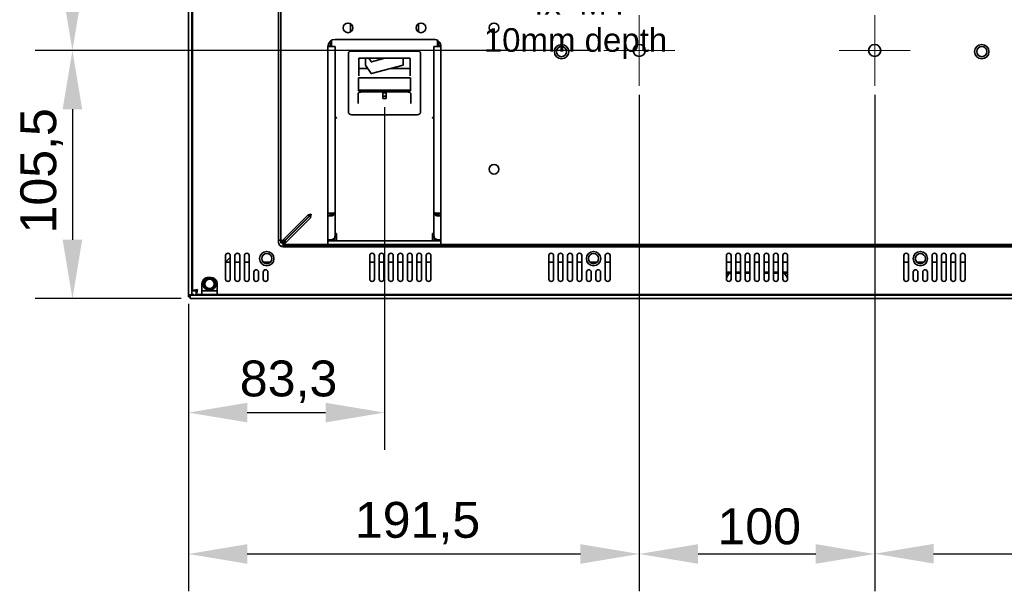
# Model space of a CAD drawing. Header units: millimetres. Extents: x 0 to 2100, y 0 to 1485.
# Tile 13 of 15: x 1368 to 1786, y 854 to 1097. Entities that reach past the tile are written whole.
import ezdxf

# ---------------------------------------------------------------- set-up
doc = ezdxf.new("R2010")
doc.units = ezdxf.units.MM
doc.header["$LTSCALE"] = 5
for name, color, linetype, lineweight in [('Bemaßungen(ISO)', 7, 'Continuous', 18), ('Mittelpunktmarkierung(ISO)', 7, 'Continuous', 18), ('Sichtbare Kanten(ISO)', 7, 'Continuous', 35), ('Symbole(ISO)', 7, 'Continuous', 18)]:
    doc.layers.add(name, color=color, linetype=linetype, lineweight=lineweight)
doc.styles.add('Aktuell-ISO', font='arial.ttf')
doc.styles.add('Aktuell-ISOGroßer Text', font='arial.ttf')
doc.dimstyles.new('X.XXXGroßer Text', dxfattribs={"dimscale": 5, "dimtxt": 3.048, "dimasz": 5, "dimexe": 3.175, "dimexo": 0.75, "dimgap": 0.762, "dimtad": 1, "dimdec": 1, "dimrnd": 1e-08, "dimzin": 12, "dimtxsty": 'Aktuell-ISOGroßer Text', "dimcen": 0.09, "dimdle": 10, "dimclrd": 256, "dimclre": 256, "dimclrt": 7, "dimadec": 0, "dimazin": 3, "dimtfac": 0.656168, "dimtdec": 1, "dimtmove": 0, "dimatfit": 3, "dimfxl": 1, "dimtolj": 1, "dimlwd": 25, "dimlwe": 25, "dimarcsym": 0})

# ---------------------------------------------------------------- blocks, each defined once
blk = doc.blocks.new('*D17')
at = {"layer": 'Bemaßungen(ISO)', "color": 250, "linetype": 'Continuous', "lineweight": 25, "true_color": 0x3f3f3f, "transparency": 16777216}
for p, q in [((1523.12, 1059.4), (1523.12, 913.71)), ((1439.82, 975.83), (1439.82, 913.71)), ((1464.82, 929.58), (1498.12, 929.58))]:
    blk.add_line(p, q, dxfattribs=at)
at = {"layer": 'Bemaßungen(ISO)', "color": 250, "linetype": 'Continuous', "true_color": 0x3f3f3f, "transparency": 16777216}
for points in [[(1464.82, 933.75), (1464.82, 925.42), (1439.82, 929.58)], [(1498.12, 933.75), (1498.12, 925.42), (1523.12, 929.58)]]:
    blk.add_solid(points, dxfattribs=at)
at = {"layer": 'Defpoints', "color": 0, "linetype": 'Continuous', "transparency": 16777216}
for p in [(1523.12, 1063.15), (1439.82, 979.58), (1523.12, 929.58)]:
    blk.add_point(p, dxfattribs=at)
at = {"layer": 'Bemaßungen(ISO)', "color": 7, "linetype": 'Continuous', "lineweight": 25, "transparency": 16777216, "insert": (1461.66, 951.71), "char_height": 15.24, "attachment_point": 1, "style": 'Aktuell-ISOGroßer Text'}
blk.add_mtext('\\A1;83,3', dxfattribs=at)
blk = doc.blocks.new('*D18')
at = {"layer": 'Bemaßungen(ISO)', "color": 250, "linetype": 'Continuous', "lineweight": 25, "true_color": 0x3f3f3f, "transparency": 16777216}
for p, q in [((1631.32, 1064.73), (1631.32, 853.61)), ((1439.82, 975.83), (1439.82, 853.61)), ((1464.82, 869.48), (1606.32, 869.48))]:
    blk.add_line(p, q, dxfattribs=at)
at = {"layer": 'Bemaßungen(ISO)', "color": 250, "linetype": 'Continuous', "true_color": 0x3f3f3f, "transparency": 16777216}
for points in [[(1464.82, 873.65), (1464.82, 865.32), (1439.82, 869.48)], [(1606.32, 873.65), (1606.32, 865.32), (1631.32, 869.48)]]:
    blk.add_solid(points, dxfattribs=at)
at = {"layer": 'Defpoints', "color": 0, "linetype": 'Continuous', "transparency": 16777216}
for p in [(1631.32, 1068.48), (1439.82, 979.58), (1631.32, 869.48)]:
    blk.add_point(p, dxfattribs=at)
at = {"layer": 'Bemaßungen(ISO)', "color": 7, "linetype": 'Continuous', "lineweight": 25, "transparency": 16777216, "insert": (1510.51, 891.61), "char_height": 15.24, "attachment_point": 1, "style": 'Aktuell-ISOGroßer Text'}
blk.add_mtext('\\A1;191,5', dxfattribs=at)
blk = doc.blocks.new('*D19')
at = {"layer": 'Bemaßungen(ISO)', "color": 250, "linetype": 'Continuous', "lineweight": 25, "true_color": 0x3f3f3f, "transparency": 16777216}
for p, q in [((1631.32, 1064.73), (1631.32, 853.61)), ((1731.32, 1064.73), (1731.32, 853.61)), ((1656.32, 869.48), (1706.32, 869.48))]:
    blk.add_line(p, q, dxfattribs=at)
at = {"layer": 'Bemaßungen(ISO)', "color": 250, "linetype": 'Continuous', "true_color": 0x3f3f3f, "transparency": 16777216}
for points in [[(1656.32, 873.65), (1656.32, 865.32), (1631.32, 869.48)], [(1706.32, 873.65), (1706.32, 865.32), (1731.32, 869.48)]]:
    blk.add_solid(points, dxfattribs=at)
at = {"layer": 'Defpoints', "color": 0, "linetype": 'Continuous', "transparency": 16777216}
for p in [(1631.32, 1068.48), (1731.32, 1068.48), (1731.32, 869.48)]:
    blk.add_point(p, dxfattribs=at)
at = {"layer": 'Bemaßungen(ISO)', "color": 7, "linetype": 'Continuous', "lineweight": 25, "transparency": 16777216, "insert": (1664.52, 888.85), "char_height": 15.24, "attachment_point": 1, "style": 'Aktuell-ISOGroßer Text'}
blk.add_mtext('\\A1;100', dxfattribs=at)
blk = doc.blocks.new('*D20')
at = {"layer": 'Bemaßungen(ISO)', "color": 250, "linetype": 'Continuous', "lineweight": 25, "true_color": 0x3f3f3f, "transparency": 16777216}
for p, q in [((1731.32, 1064.73), (1731.32, 853.71)), ((1922.82, 975.83), (1922.82, 853.71)), ((1756.32, 869.58), (1897.82, 869.58))]:
    blk.add_line(p, q, dxfattribs=at)
at = {"layer": 'Bemaßungen(ISO)', "color": 250, "linetype": 'Continuous', "true_color": 0x3f3f3f, "transparency": 16777216}
for points in [[(1756.32, 873.75), (1756.32, 865.42), (1731.32, 869.58)], [(1897.82, 873.75), (1897.82, 865.42), (1922.82, 869.58)]]:
    blk.add_solid(points, dxfattribs=at)
at = {"layer": 'Defpoints', "color": 0, "linetype": 'Continuous', "transparency": 16777216}
for p in [(1731.32, 1068.48), (1922.82, 979.58), (1922.82, 869.58)]:
    blk.add_point(p, dxfattribs=at)
at = {"layer": 'Bemaßungen(ISO)', "color": 7, "linetype": 'Continuous', "lineweight": 25, "transparency": 16777216, "insert": (1801.12, 891.71), "char_height": 15.24, "attachment_point": 1, "style": 'Aktuell-ISOGroßer Text'}
blk.add_mtext('\\A1;191,5', dxfattribs=at)
blk = doc.blocks.new('*D22')
at = {"layer": 'Bemaßungen(ISO)', "color": 250, "linetype": 'Continuous', "lineweight": 25, "true_color": 0x3f3f3f, "transparency": 16777216}
for p, q in [((1612.52, 1183.53), (1374.69, 1183.53)), ((1390.57, 1158.53), (1390.57, 1108.53)), ((1612.52, 1083.53), (1374.69, 1083.53))]:
    blk.add_line(p, q, dxfattribs=at)
at = {"layer": 'Bemaßungen(ISO)', "color": 250, "linetype": 'Continuous', "true_color": 0x3f3f3f, "transparency": 16777216}
for points in [[(1386.4, 1158.53), (1394.73, 1158.53), (1390.57, 1183.53)], [(1386.4, 1108.53), (1394.73, 1108.53), (1390.57, 1083.53)]]:
    blk.add_solid(points, dxfattribs=at)
at = {"layer": 'Defpoints', "color": 0, "linetype": 'Continuous', "transparency": 16777216}
for p in [(1616.27, 1183.53), (1390.57, 1083.53), (1616.27, 1083.53)]:
    blk.add_point(p, dxfattribs=at)
at = {"layer": 'Bemaßungen(ISO)', "color": 7, "linetype": 'Continuous', "lineweight": 25, "transparency": 16777216, "insert": (1371.2, 1117.44), "char_height": 15.24, "attachment_point": 1, "rotation": 90, "style": 'Aktuell-ISOGroßer Text'}
blk.add_mtext('\\A1;100', dxfattribs=at)
blk = doc.blocks.new('*D23')
at = {"layer": 'Bemaßungen(ISO)', "color": 250, "linetype": 'Continuous', "lineweight": 25, "true_color": 0x3f3f3f, "transparency": 16777216}
for p, q in [((1612.52, 1083.53), (1374.69, 1083.53)), ((1390.57, 1058.53), (1390.57, 1003.03)), ((1436.82, 978.03), (1374.69, 978.03))]:
    blk.add_line(p, q, dxfattribs=at)
at = {"layer": 'Bemaßungen(ISO)', "color": 250, "linetype": 'Continuous', "true_color": 0x3f3f3f, "transparency": 16777216}
for points in [[(1386.4, 1058.53), (1394.73, 1058.53), (1390.57, 1083.53)], [(1386.4, 1003.03), (1394.73, 1003.03), (1390.57, 978.03)]]:
    blk.add_solid(points, dxfattribs=at)
at = {"layer": 'Defpoints', "color": 0, "linetype": 'Continuous', "transparency": 16777216}
for p in [(1616.27, 1083.53), (1390.57, 978.03), (1440.57, 978.03)]:
    blk.add_point(p, dxfattribs=at)
at = {"layer": 'Bemaßungen(ISO)', "color": 7, "linetype": 'Continuous', "lineweight": 25, "transparency": 16777216, "insert": (1368.44, 1005.73), "char_height": 15.24, "attachment_point": 1, "rotation": 90, "style": 'Aktuell-ISOGroßer Text'}
blk.add_mtext('\\A1;105,5', dxfattribs=at)

msp = doc.modelspace()

# ---------------------------------------------------------------- linework, layer by layer
at = {"layer": 'Mittelpunktmarkierung(ISO)', "linetype": 'Continuous'}
for p, q in [((1631.32, 1098.58), (1631.32, 1068.48)), ((1731.32, 1098.58), (1731.32, 1068.48)), ((1646.37, 1083.53), (1616.27, 1083.53)), ((1746.37, 1083.53), (1716.27, 1083.53))]:
    msp.add_line(p, q, dxfattribs=at)
at = {"layer": 'Sichtbare Kanten(ISO)'}
for p, q in [((1439.82, 1287.48), (1439.82, 979.58)), ((1441.32, 1287.48), (1441.32, 979.58)), ((1441.62, 1285.66), (1441.62, 981.4)), ((1478.12, 1265.03), (1478.12, 1002.03)), ((1479.12, 1264.68), (1479.12, 1002.38)), ((1508.72, 1091.4), (1508.72, 1094.86)), ((1537.52, 1094.86), (1537.52, 1091.4)), ((1500.02, 1087.38), (1500.02, 1085.28)), ((1500.62, 1085.89), (1500.62, 1087.71)), ((1544.11, 1088.23), (1502.11, 1088.23)), ((1545.62, 1087.71), (1545.62, 1087.71)), ((1545.62, 1085.89), (1545.62, 1087.71)), ((1546.22, 1087.38), (1546.22, 1085.28)), ((1499.12, 1085.28), (1500.02, 1085.28)), ((1499.12, 1085.23), (1500.02, 1085.23)), ((1499.12, 1085.23), (1499.12, 1013.9)), ((1500.02, 1085.23), (1502.12, 1085.23)), ((1500.62, 1085.23), (1500.62, 1085.89)), ((1502.12, 1085.23), (1502.12, 1014.58)), ((1509.37, 1083.29), (1536.87, 1083.29)), ((1544.12, 1014.58), (1544.12, 1085.23)), ((1546.22, 1085.23), (1544.12, 1085.23)), ((1545.62, 1085.89), (1545.62, 1085.23)), ((1546.22, 1085.28), (1547.12, 1085.28)), ((1546.22, 1085.23), (1547.12, 1085.23)), ((1547.12, 1013.9), (1547.12, 1085.23)), ((1507.87, 1080.59), (1507.87, 1082.54)), ((1507.87, 1057.09), (1507.87, 1080.59)), ((1512.24, 1080.16), (1512.24, 1072.71)), ((1512.49, 1080.21), (1533.74, 1080.21)), ((1515.12, 1077.21), (1515.12, 1080.21)), ((1516.45, 1080.21), (1517.39, 1078.8)), ((1517.54, 1078.75), (1523.28, 1080.21)), ((1531.12, 1080.21), (1531.12, 1077.21)), ((1533.99, 1072.71), (1533.99, 1080.16)), ((1538.37, 1082.54), (1538.37, 1080.59)), ((1538.37, 1080.59), (1538.37, 1057.09)), ((1516.03, 1075.84), (1512.49, 1075.84)), ((1517.39, 1073.8), (1515.12, 1077.21)), ((1531.12, 1077.21), (1517.54, 1073.75)), ((1533.74, 1075.84), (1525.72, 1075.84)), ((1512.12, 1066.37), (1512.12, 1071.87)), ((1512.12, 1071.87), (1534.12, 1071.87)), ((1534.12, 1071.87), (1534.12, 1066.37)), ((1512.12, 1066.59), (1534.12, 1066.59)), ((1511.87, 1065.09), (1511.87, 1061)), ((1534.12, 1066.37), (1512.12, 1066.37)), ((1513.87, 1065.96), (1532.37, 1065.96)), ((1522.37, 1065.52), (1522.37, 1065.96)), ((1523.87, 1065.52), (1522.37, 1065.52)), ((1522.37, 1065.52), (1522.37, 1064.15)), ((1522.37, 1064.15), (1523.87, 1064.15)), ((1522.37, 1064.15), (1522.37, 1063.15)), ((1522.37, 1063.15), (1523.87, 1063.15)), ((1523.87, 1065.96), (1523.87, 1065.52)), ((1523.87, 1065.52), (1523.87, 1064.15)), ((1523.87, 1064.15), (1523.87, 1063.15)), ((1534.37, 1065.09), (1534.37, 1061)), ((1502.34, 1055.32), (1502.45, 1055.08)), ((1502.54, 1055.09), (1502.54, 1054.99)), ((1502.54, 1055.09), (1502.57, 1054.96)), ((1536.87, 1056.21), (1509.37, 1056.21)), ((1543.58, 1054.88), (1543.47, 1054.86)), ((1543.47, 1054.82), (1543.47, 1054.86)), ((1543.7, 1054.99), (1543.7, 1055.09)), ((1490.5, 1013.55), (1479.73, 1002.78)), ((1480.79, 1002.78), (1491.56, 1013.55)), ((1480.86, 1002.71), (1491.63, 1013.48)), ((1491.63, 1012.42), (1480.86, 1001.65)), ((1491.65, 1013.63), (1490.5, 1013.55)), ((1490.5, 1013.55), (1491.56, 1013.55)), ((1491.65, 1013.63), (1490.82, 1013.63)), ((1491.18, 1013.71), (1491.87, 1013.81)), ((1491.76, 1013.71), (1491.18, 1013.71)), ((1491.18, 1013.71), (1491.65, 1013.63)), ((1491.58, 1013.81), (1491.99, 1013.9)), ((1491.87, 1013.81), (1491.58, 1013.81)), ((1491.63, 1012.42), (1491.71, 1013.57)), ((1491.63, 1012.42), (1491.63, 1013.48)), ((1491.8, 1013.1), (1491.71, 1013.57)), ((1491.71, 1012.74), (1491.71, 1013.57)), ((1491.89, 1013.49), (1491.8, 1013.67)), ((1491.8, 1013.67), (1491.8, 1013.1)), ((1491.99, 1013.9), (1491.89, 1013.49)), ((1491.89, 1013.79), (1491.89, 1013.49)), ((1500.02, 1014.33), (1499.12, 1014.33)), ((1500.02, 1014.24), (1499.12, 1014.24)), ((1499.12, 1012.42), (1499.12, 1013.9)), ((1499.12, 1013.18), (1500.02, 1013.18)), ((1499.12, 1012.42), (1499.12, 1001.65)), ((1500.02, 1013.18), (1500.25, 1014.26)), ((1500.02, 1013.18), (1500.02, 1014.24)), ((1500.82, 1013.28), (1500.25, 1014.26)), ((1500.44, 1014.31), (1500.82, 1013.28)), ((1501.5, 1013.56), (1500.44, 1014.31)), ((1500.63, 1014.34), (1501.5, 1013.56)), ((1500.75, 1014.34), (1501.96, 1013.99)), ((1501.96, 1014.48), (1502.12, 1014.49)), ((1502.12, 1014.49), (1502.12, 1014.58)), ((1502.12, 1004.67), (1502.12, 1014.49)), ((1544.12, 1014.58), (1544.12, 1014.49)), ((1544.12, 1014.49), (1544.12, 1004.67)), ((1544.25, 1014.49), (1544.12, 1014.49)), ((1544.28, 1013.99), (1545.26, 1014.36)), ((1544.28, 1013.99), (1545.49, 1014.34)), ((1544.73, 1013.56), (1545.6, 1014.34)), ((1545.79, 1014.31), (1544.73, 1013.56)), ((1545.41, 1013.28), (1545.79, 1014.31)), ((1545.99, 1014.26), (1545.41, 1013.28)), ((1546.22, 1014.24), (1545.41, 1013.28)), ((1547.12, 1014.33), (1546.22, 1014.33)), ((1546.22, 1013.18), (1546.22, 1014.24)), ((1547.12, 1014.24), (1546.22, 1014.24)), ((1546.22, 1013.18), (1547.12, 1013.18)), ((1547.12, 1013.9), (1547.12, 1012.42)), ((1547.12, 1001.65), (1547.12, 1012.42)), ((1501.85, 1003.86), (1501.96, 1003.83)), ((1501.86, 1003.87), (1501.96, 1003.83)), ((1502.12, 1004.63), (1502.12, 1004.67)), ((1502.12, 1004.63), (1502.12, 1004.63)), ((1502.72, 1002.53), (1502.72, 1005.68)), ((1543.52, 1002.53), (1543.52, 1005.68)), ((1544.12, 1004.67), (1544.12, 1004.63)), ((1544.12, 1004.63), (1544.12, 1004.63)), ((1544.28, 1003.83), (1544.37, 1003.88)), ((1544.28, 1003.83), (1544.38, 1003.87)), ((1478.12, 1002.83), (1479.12, 1002.83)), ((1478.12, 1002.83), (1479.12, 1002.83)), ((1480.62, 1002.38), (1479.12, 1002.38)), ((1479.12, 1002.22), (1479.12, 1002.38)), ((1479.12, 1002.22), (1479.12, 1001.78)), ((1479.12, 1001.78), (1480.62, 1001.78)), ((1479.15, 1000.28), (1899.07, 1000.28)), ((1480.66, 1002.57), (1479.16, 1002.47)), ((1480.63, 1002.47), (1479.16, 1002.47)), ((1480.62, 1002.38), (1479.16, 1002.47)), ((1479.28, 1002.57), (1480.66, 1002.57)), ((1479.47, 1002.67), (1480.79, 1002.78)), ((1479.47, 1002.67), (1480.72, 1002.67)), ((1480.66, 1002.57), (1479.47, 1002.67)), ((1480.79, 1002.78), (1479.73, 1002.78)), ((1479.87, 1001.03), (1479.87, 1001.78)), ((1479.87, 1001.03), (1480.27, 1001.03)), ((1480.12, 1000.03), (1907.02, 1000.03)), ((1480.69, 1001.03), (1480.27, 1001.03)), ((1480.62, 1002.38), (1480.62, 1002.22)), ((1480.62, 1001.78), (1480.62, 1002.22)), ((1480.65, 1002.53), (1480.69, 1002.53)), ((1480.73, 1001.07), (1480.69, 1002.53)), ((1480.69, 1001.03), (1480.69, 1002.53)), ((1499.12, 1001.03), (1480.69, 1001.03)), ((1480.73, 1001.07), (1480.73, 1002.55)), ((1480.73, 1002.55), (1480.77, 1001.19)), ((1480.77, 1002.58), (1480.82, 1001.39)), ((1480.77, 1001.19), (1480.77, 1002.58)), ((1480.82, 1002.64), (1480.86, 1001.65)), ((1480.82, 1002.64), (1480.82, 1001.39)), ((1480.85, 1002.83), (1480.99, 1002.83)), ((1480.85, 1002.83), (1480.99, 1002.83)), ((1480.86, 1002.71), (1480.86, 1001.65)), ((1500.02, 1003.01), (1499.12, 1003.01)), ((1499.12, 1002.53), (1500.02, 1002.53)), ((1499.12, 1001.03), (1499.12, 1001.65)), ((1500.02, 1002.53), (1500.09, 1003.01)), ((1500.02, 1002.53), (1500.02, 1003.01)), ((1502.12, 1002.53), (1500.02, 1002.53)), ((1500.82, 1002.69), (1500.66, 1003.09)), ((1500.72, 1003.11), (1500.82, 1002.69)), ((1501.1, 1002.83), (1502.72, 1002.83)), ((1501.1, 1002.83), (1502.72, 1002.83)), ((1501.5, 1003.15), (1501.3, 1003.36)), ((1502.72, 1002.53), (1502.12, 1002.53)), ((1502.12, 1001.03), (1544.12, 1001.03)), ((1543.52, 1002.53), (1502.72, 1002.53)), ((1543.52, 1002.83), (1545.14, 1002.83)), ((1543.52, 1002.83), (1545.14, 1002.83)), ((1544.12, 1002.53), (1543.52, 1002.53)), ((1546.22, 1002.53), (1544.12, 1002.53)), ((1544.73, 1003.15), (1544.9, 1003.38)), ((1544.94, 1003.36), (1544.73, 1003.15)), ((1545.41, 1002.69), (1545.52, 1003.11)), ((1545.58, 1003.09), (1545.41, 1002.69)), ((1545.64, 1003.08), (1545.41, 1002.69)), ((1547.12, 1003.01), (1546.22, 1003.01)), ((1546.22, 1003.01), (1546.22, 1002.53)), ((1546.22, 1002.53), (1547.12, 1002.53)), ((1547.12, 1001.65), (1547.12, 1001.03)), ((1796.32, 1001.03), (1547.12, 1001.03)), ((1455.62, 996.33), (1455.62, 986.33)), ((1455.62, 993.58), (1457.62, 995.58)), ((1455.62, 993.58), (1457.62, 995.58)), ((1457.62, 986.33), (1457.62, 996.33)), ((1459.62, 996.33), (1459.62, 986.33)), ((1461.62, 986.33), (1461.62, 996.33)), ((1463.62, 996.33), (1463.62, 986.33)), ((1465.62, 986.33), (1465.62, 996.33)), ((1516.85, 996.33), (1516.85, 986.33)), ((1518.85, 986.33), (1518.85, 996.33)), ((1520.85, 996.33), (1520.85, 986.33)), ((1522.85, 986.33), (1522.85, 996.33)), ((1524.85, 996.33), (1524.85, 986.33)), ((1526.85, 986.33), (1526.85, 996.33)), ((1528.85, 996.33), (1528.85, 986.33)), ((1530.85, 986.33), (1530.85, 996.33)), ((1532.85, 996.33), (1532.85, 986.33)), ((1534.85, 986.33), (1534.85, 996.33)), ((1536.85, 996.33), (1536.85, 986.33)), ((1538.85, 986.33), (1538.85, 996.33)), ((1540.85, 996.33), (1540.85, 986.33)), ((1542.85, 986.33), (1542.85, 996.33)), ((1592.92, 996.33), (1592.92, 986.33)), ((1594.92, 986.33), (1594.92, 996.33)), ((1596.92, 996.33), (1596.92, 986.33)), ((1598.92, 986.33), (1598.92, 996.33)), ((1600.92, 996.33), (1600.92, 986.33)), ((1602.92, 986.33), (1602.92, 996.33)), ((1604.92, 996.33), (1604.92, 986.33)), ((1606.92, 986.33), (1606.92, 996.33)), ((1616.92, 996.33), (1616.92, 986.33)), ((1618.92, 986.33), (1618.92, 996.33)), ((1668.32, 996.33), (1668.32, 986.33)), ((1670.32, 986.33), (1670.32, 996.33)), ((1672.32, 996.33), (1672.32, 986.33)), ((1674.32, 986.33), (1674.32, 996.33)), ((1676.32, 996.33), (1676.32, 986.33)), ((1678.32, 986.33), (1678.32, 996.33)), ((1680.32, 996.33), (1680.32, 986.33)), ((1682.32, 986.33), (1682.32, 996.33)), ((1684.32, 996.33), (1684.32, 986.33)), ((1686.32, 986.33), (1686.32, 996.33)), ((1688.32, 996.33), (1688.32, 986.33)), ((1690.32, 986.33), (1690.32, 996.33)), ((1692.32, 996.33), (1692.32, 986.33)), ((1694.32, 986.33), (1694.32, 996.33)), ((1743.72, 996.33), (1743.72, 986.33)), ((1745.72, 986.33), (1745.72, 996.33)), ((1755.72, 996.33), (1755.72, 986.33)), ((1757.72, 986.33), (1757.72, 996.33)), ((1759.72, 996.33), (1759.72, 986.33)), ((1761.72, 986.33), (1761.72, 996.33)), ((1763.72, 996.33), (1763.72, 986.33)), ((1765.72, 986.33), (1765.72, 996.33)), ((1767.72, 996.33), (1767.72, 986.33)), ((1769.72, 986.33), (1769.72, 996.33)), ((1455.62, 993.58), (1457.62, 993.58)), ((1459.62, 993.58), (1461.62, 993.58)), ((1463.62, 993.58), (1465.62, 993.58)), ((1471.53, 993.58), (1474.71, 993.58)), ((1516.85, 993.58), (1518.85, 993.58)), ((1520.85, 993.58), (1522.85, 993.58)), ((1524.85, 993.58), (1526.85, 993.58)), ((1528.85, 993.58), (1530.85, 993.58)), ((1532.85, 993.58), (1534.85, 993.58)), ((1536.85, 993.58), (1538.85, 993.58)), ((1540.85, 993.58), (1542.85, 993.58)), ((1592.92, 993.58), (1594.92, 993.58)), ((1596.92, 993.58), (1598.92, 993.58)), ((1600.92, 993.58), (1602.92, 993.58)), ((1604.92, 993.58), (1606.92, 993.58)), ((1610.33, 993.58), (1613.51, 993.58)), ((1616.92, 993.58), (1618.92, 993.58)), ((1668.32, 993.58), (1670.32, 993.58)), ((1672.32, 993.58), (1674.32, 993.58)), ((1676.32, 993.58), (1678.32, 993.58)), ((1680.32, 993.58), (1682.32, 993.58)), ((1684.32, 993.58), (1686.32, 993.58)), ((1688.32, 993.58), (1690.32, 993.58)), ((1692.32, 993.58), (1694.32, 993.58)), ((1743.72, 993.58), (1745.72, 993.58)), ((1749.13, 993.58), (1752.31, 993.58)), ((1755.72, 993.58), (1757.72, 993.58)), ((1759.72, 993.58), (1761.72, 993.58)), ((1763.72, 993.58), (1765.72, 993.58)), ((1767.72, 993.58), (1769.72, 993.58)), ((1449.32, 987.06), (1448.32, 987.06)), ((1467.62, 989.33), (1467.62, 986.33)), ((1469.62, 986.33), (1469.62, 989.33)), ((1471.62, 989.33), (1471.62, 986.33)), ((1473.62, 986.33), (1473.62, 989.33)), ((1608.92, 989.33), (1608.92, 986.33)), ((1610.92, 986.33), (1610.92, 989.33)), ((1612.92, 989.33), (1612.92, 986.33)), ((1614.92, 986.33), (1614.92, 989.33)), ((1670.32, 989.33), (1668.32, 989.33)), ((1669.82, 988.83), (1668.32, 988.83)), ((1670.32, 988.83), (1669.82, 988.83)), ((1674.32, 989.33), (1672.32, 989.33)), ((1674.32, 988.83), (1672.32, 988.83)), ((1678.32, 989.33), (1676.32, 989.33)), ((1678.32, 988.83), (1676.32, 988.83)), ((1686.32, 989.33), (1684.32, 989.33)), ((1686.32, 988.83), (1684.32, 988.83)), ((1690.32, 989.33), (1688.32, 989.33)), ((1690.32, 988.83), (1688.32, 988.83)), ((1694.32, 989.33), (1692.32, 989.33)), ((1692.82, 988.83), (1692.32, 988.83)), ((1694.32, 988.83), (1692.82, 988.83)), ((1747.72, 989.33), (1747.72, 986.33)), ((1749.72, 986.33), (1749.72, 989.33)), ((1751.72, 989.33), (1751.72, 986.33)), ((1753.72, 986.33), (1753.72, 989.33)), ((1445.57, 984.31), (1445.57, 981.93)), ((1452.07, 981.93), (1452.07, 984.31)), ((1439.82, 979.58), (1439.82, 979.18)), ((1441.32, 979.58), (1439.82, 979.58)), ((1439.82, 979.18), (1439.82, 978.78)), ((1440.57, 978.78), (1439.82, 978.78)), ((1440.57, 979.53), (1922.07, 979.53)), ((1440.57, 978.03), (1440.57, 979.53)), ((1441.32, 979.53), (1441.32, 979.58)), ((1443.16, 981.45), (1441.62, 981.4)), ((1441.62, 981.4), (1443.12, 981.4)), ((1441.71, 979.67), (1441.92, 980.13)), ((1441.78, 981.45), (1443.29, 981.56)), ((1443.16, 981.45), (1441.78, 981.45)), ((1443.29, 981.56), (1442.23, 981.56)), ((1442.91, 981.73), (1443.49, 981.73)), ((1442.91, 981.73), (1443.29, 981.56)), ((1443.23, 979.99), (1443.19, 981.33)), ((1443.19, 979.83), (1443.19, 981.33)), ((1443.19, 979.83), (1445.57, 979.83)), ((1443.23, 981.38), (1443.34, 980.45)), ((1443.23, 979.99), (1443.23, 981.38)), ((1443.34, 981.51), (1443.52, 981.13)), ((1443.34, 980.45), (1443.34, 981.51)), ((1443.72, 981.93), (1443.49, 981.73)), ((1443.52, 981.13), (1443.72, 981.93)), ((1443.52, 981.7), (1443.52, 981.13)), ((1452.07, 981.33), (1445.57, 981.33)), ((1445.57, 979.83), (1452.07, 979.83)), ((1452.07, 979.83), (1910.57, 979.83)), ((1440.57, 978.03), (1922.07, 978.03))]:
    msp.add_line(p, q, dxfattribs=at)
for centre, radius in [((1507.62, 1093.13), 2.05), ((1538.62, 1093.13), 2.05), ((1569.62, 1093.13), 2.05), ((1598.32, 1083.03), 3.05), ((1598.32, 1083.03), 2.15), ((1631.32, 1083.53), 2.55), ((1731.32, 1083.53), 2.55), ((1776.82, 1083.03), 3.05), ((1776.82, 1083.03), 2.15), ((1569.62, 1033.03), 2.05), ((1473.12, 995.03), 3.05), ((1473.12, 995.03), 2.15), ((1611.92, 995.03), 3.05), ((1611.92, 995.03), 2.15), ((1750.72, 995.03), 3.05), ((1750.72, 995.03), 2.15), ((1448.82, 984.31), 2.75), ((1448.82, 984.31), 2.5), ((1448.82, 984.31), 2.01)]:
    msp.add_circle(centre, radius, dxfattribs=at)
for centre, radius, start, end in [((1502.12, 1085.23), 3, 90.0765, 180), ((1500.32, 1087.71), 0.3, 0, 21.1935), ((1544.12, 1085.23), 3, 0, 90.0765), ((1545.92, 1087.71), 0.3, 158.8064, 180), ((1545.92, 1087.71), 0.3, 178.4436, 180), ((1500.02, 1004.63), 2.1, 315, 337.5), ((1500.02, 1004.63), 2.1, 337.5, 0), ((1546.22, 1004.63), 2.1, 180, 202.5), ((1546.22, 1004.63), 2.1, 202.5, 225), ((1480.12, 1002.03), 2, 180, 270), ((1500.02, 1004.63), 2.1, 270, 292.5), ((1500.02, 1004.63), 2.1, 292.5, 315), ((1546.22, 1004.63), 2.1, 225, 247.5), ((1546.22, 1004.63), 2.1, 247.5, 270), ((1456.62, 996.33), 1, 0, 180), ((1460.62, 996.33), 1, 0, 180), ((1464.62, 996.33), 1, 0, 180), ((1517.85, 996.33), 1, 0, 180), ((1521.85, 996.33), 1, 0, 180), ((1525.85, 996.33), 1, 0, 180), ((1529.85, 996.33), 1, 0, 180), ((1533.85, 996.33), 1, 0, 180), ((1537.85, 996.33), 1, 0, 180), ((1541.85, 996.33), 1, 0, 180), ((1593.92, 996.33), 1, 0, 180), ((1597.92, 996.33), 1, 0, 180), ((1601.92, 996.33), 1, 0, 180), ((1605.92, 996.33), 1, 0, 180), ((1617.92, 996.33), 1, 0, 180), ((1669.32, 996.33), 1, 0, 180), ((1673.32, 996.33), 1, 0, 180), ((1677.32, 996.33), 1, 0, 180), ((1681.32, 996.33), 1, 0, 180), ((1685.32, 996.33), 1, 0, 180), ((1689.32, 996.33), 1, 0, 180), ((1693.32, 996.33), 1, 0, 180), ((1744.72, 996.33), 1, 0, 180), ((1756.72, 996.33), 1, 0, 180), ((1760.72, 996.33), 1, 0, 180), ((1764.72, 996.33), 1, 0, 180), ((1768.72, 996.33), 1, 0, 180), ((1448.32, 984.31), 2.75, 89.9999, 180), ((1449.32, 984.31), 2.75, 360, 89.9999), ((1468.62, 989.33), 1, 0, 180), ((1472.62, 989.33), 1, 0, 180), ((1609.92, 989.33), 1, 0, 180), ((1613.92, 989.33), 1, 0, 180), ((1672.32, 985.58), 4.1, 127.5631, 167.3196), ((1690.32, 985.58), 4.1, 12.6804, 52.4369), ((1748.72, 989.33), 1, 0, 180), ((1752.72, 989.33), 1, 0, 180), ((1456.62, 986.33), 1, 180, 0), ((1460.62, 986.33), 1, 180, 0), ((1464.62, 986.33), 1, 180, 0), ((1468.62, 986.33), 1, 180, 0), ((1472.62, 986.33), 1, 180, 0), ((1517.85, 986.33), 1, 180, 0), ((1521.85, 986.33), 1, 180, 0), ((1525.85, 986.33), 1, 180, 0), ((1529.85, 986.33), 1, 180, 0), ((1533.85, 986.33), 1, 180, 0), ((1537.85, 986.33), 1, 180, 0), ((1541.85, 986.33), 1, 180, 0), ((1593.92, 986.33), 1, 180, 0), ((1597.92, 986.33), 1, 180, 0), ((1601.92, 986.33), 1, 180, 0), ((1605.92, 986.33), 1, 180, 0), ((1609.92, 986.33), 1, 180, 0), ((1613.92, 986.33), 1, 180, 0), ((1617.92, 986.33), 1, 180, 0), ((1669.32, 986.33), 1, 180, 0), ((1673.32, 986.33), 1, 180, 0), ((1672.32, 985.58), 4.1, 4.8357, 12.6804), ((1677.32, 986.33), 1, 180, 0), ((1681.32, 986.33), 1, 180, 0), ((1685.32, 986.33), 1, 180, 0), ((1690.32, 985.58), 4.1, 167.3196, 175.1643), ((1689.32, 986.33), 1, 180, 0), ((1693.32, 986.33), 1, 180, 0), ((1744.72, 986.33), 1, 180, 0), ((1748.72, 986.33), 1, 180, 0), ((1752.72, 986.33), 1, 180, 0), ((1756.72, 986.33), 1, 180, 0), ((1760.72, 986.33), 1, 180, 0), ((1764.72, 986.33), 1, 180, 0), ((1768.72, 986.33), 1, 180, 0)]:
    msp.add_arc(centre, radius, start, end, dxfattribs=at)
for centre, major_axis, ratio, start_param, end_param in [((1509.37, 1082.54), (-1.5, 0), 0.5, 4.712389, 6.283185), ((1536.87, 1082.54), (1.5, 0), 0.5, 0, 1.570796), ((1512.49, 1075.96), (-0.25, 0), 0.5, 0, 1.570796), ((1517.5, 1078.86), (0.126, 0), 0.866025, 3.665191, 4.99844), ((1533.74, 1075.96), (0.25, 0), 0.5, 4.712389, 6.283185), ((1517.5, 1073.86), (0.126, 0), 0.866025, 3.665191, 4.99844), ((1502.17, 1056.46), (1.55, 0), 0.5, 4.680125, 4.712389), ((1502.72, 1055.6), (-0.598, 0.069), 0.654153, 0.075668, 0.468367), ((1502.72, 1055.49), (-0.531, 0.421), 0.664203, 0.877422, 1.270122), ((1502.21, 1055.16), (-0.096, 0.6), 0.118106, 5.347981, 5.74068), ((1502.34, 1055.16), (-0.333, 0.599), 0.112397, 4.911741, 5.30444), ((1502.72, 1055.49), (0.467, -0.626), 0.601049, 4.604989, 4.997688), ((1502.54, 1055.16), (-0.507, 0.599), 0.064652, 1.254319, 1.647019), ((1502.72, 1055.12), (-0.58, 0.58), 0.267949, 1.439897, 1.832596), ((1502.77, 1055.16), (-0.58, 0.58), 0.267949, 1.439897, 1.832596), ((1502.74, 1054.84), (0.0354, 0), 0.866025, 3.926991, 7.068583), ((1543.49, 1054.84), (-0.0354, 0), 0.866025, 5.497787, 8.63938), ((1543.7, 1055.16), (0.599, 0.599), 0.065543, 4.25424, 4.646939), ((1543.52, 1055.12), (0.58, 0.58), 0.267949, 4.45059, 4.843289), ((1543.89, 1055.16), (0.503, 0.596), 0.129816, 1.417983, 1.810682), ((1543.7, 1055.16), (-0.5, -2.1), 0.02989, 1.511197, 1.580764), ((1543.52, 1055.32), (0.541, 0.57), 0.455586, 4.657818, 5.050517), ((1544.02, 1055.16), (0.296, 0.594), 0.281798, 1.055659, 1.448358), ((1543.52, 1055.6), (0.49, 0.422), 0.820502, 4.8824, 5.275099), ((1544.07, 1055.16), (0.061, 0.6), 0.170525, 0.54107, 0.933769), ((1544.07, 1056.46), (1.55, 0), 0.5, 4.712389, 4.744653), ((1543.52, 1055.64), (0.6, 0), 0.672263, 5.890486, 6.283185), ((1491.99, 1013.63), (2.1, 0.33), 0.10035, 2.144254, 2.340604), ((1491.99, 1013.63), (-2.1, -0.37), 0.113678, 5.084878, 5.281228), ((1491.99, 1013.81), (-2.1, -0.47), 0.042517, 4.899174, 5.095523), ((1491.99, 1013.55), (0.588, 0.323), 0.365693, 1.961462, 2.157811), ((1491.63, 1013.9), (-0.323, -0.588), 0.365693, 0.983782, 1.180131), ((1491.71, 1013.9), (-0.33, -2.1), 0.10035, 0.800989, 0.997338), ((1491.99, 1013.71), (-0.594, -0.429), 0.189437, 4.969368, 5.165718), ((1491.8, 1013.9), (-0.429, -0.594), 0.189437, 1.117467, 1.313817), ((1491.71, 1013.9), (-0.37, -2.1), 0.113678, 1.001958, 1.198307), ((1491.99, 1013.71), (-0.593, -0.467), 0.193752, 4.757407, 4.953757), ((1491.89, 1013.9), (-0.477, -0.598), 0.096079, 1.254609, 1.450958), ((1491.8, 1013.9), (-0.45, -2.1), 0.083835, 1.195959, 1.392309), ((1491.99, 1013.81), (0.598, 0.497), 0.096846, 1.490549, 1.686898), ((1491.89, 1013.9), (0.497, 0.598), 0.096846, 4.596287, 4.792637), ((1500.02, 1014.35), (2.1, 0.05), 0.009004, 4.712193, 5.104892), ((1500.02, 1014.67), (0.598, -0.069), 0.70237, 4.793506, 5.186205), ((1500.02, 1014.65), (-2.1, 0.06), 0.700411, 1.591947, 1.984646), ((1500.02, 1014.65), (0.593, -0.151), 0.619414, 5.261685, 5.654384), ((1500.02, 1014.61), (-0.596, 0.143), 0.509964, 2.478415, 2.615554), ((1500.02, 1014.4), (-2.1, -0.1), 0.047297, 1.961248, 2.353947), ((1500.02, 1014.61), (-2.1, 0.13), 0.672208, 2.004648, 2.397347), ((1500.02, 1014.48), (2.1, 0.08), 0.092555, 5.494203, 5.886902), ((1500.02, 1014.56), (-2.1, 0.1), 0.640761, 2.385725, 2.778424), ((1500.02, 1014.58), (2.1, 0), 0.118347, 5.890486, 6.283185), ((1500.02, 1014.56), (2.1, -0.11), 0.628726, 5.923807, 6.316507), ((1546.22, 1014.48), (-2.1, 0.1), 0.109112, 0.005001, 0.3977), ((1546.22, 1014.49), (-2.1, 0), 0.623423, 0, 0.392699), ((1546.22, 1014.48), (-2.1, 0.08), 0.092555, 0.396283, 0.788982), ((1546.22, 1014.56), (-2.1, -0.1), 0.640761, 0.363168, 0.755867), ((1546.22, 1014.35), (-2.1, 0.13), 0.025556, 0.786982, 1.179681), ((1546.22, 1014.61), (2.1, 0.13), 0.672208, 3.885838, 4.278537), ((1546.22, 1014.35), (-2.1, 0.05), 0.009004, 1.178293, 1.570992), ((1546.22, 1014.67), (-2.1, -0.07), 0.706715, 1.154587, 1.547286), ((1546.22, 1014.61), (-0.596, -0.143), 0.509964, 0.526038, 0.663177), ((1546.22, 1014.65), (-0.593, -0.151), 0.619414, 0.628801, 1.0215), ((1546.22, 1014.65), (-0.599, -0.06), 0.681113, 1.109495, 1.502194), ((1500.02, 1004.6), (-2.1, -0.14), 0.771243, 2.304426, 2.697125), ((1500.02, 1004.6), (2.1, 0.17), 0.782344, 5.825723, 6.218422), ((1502.72, 1005.98), (-0.6, 0), 0.5, 0, 1.570796), ((1502.72, 1005.98), (-2.1, 0), 0.5, 1.281045, 1.570796), ((1543.52, 1005.98), (0.6, 0), 0.5, 4.712389, 6.283185), ((1543.52, 1005.98), (2.1, 0), 0.5, 4.712389, 5.002141), ((1546.22, 1004.6), (-2.1, 0.17), 0.782344, 0.064764, 0.457463), ((1546.22, 1004.55), (-2.09, 0.24), 0.752864, 0.48033, 0.873029), ((1481.22, 1002.38), (2.1, 0), 0.207379, 2.945243, 3.141593), ((1481.22, 1002.57), (-2.1, -0.2), 0.216722, 5.869891, 6.066241), ((1481.22, 1002.57), (2.1, 0.22), 0.234781, 2.528123, 2.724473), ((1481.22, 1002.78), (-2.1, -0.41), 0.182065, 5.462208, 5.658557), ((1481.22, 1002.47), (0.59, 0.163), 0.685066, 2.75811, 2.954459), ((1481.22, 1002.47), (-0.571, -0.241), 0.760299, 5.579771, 5.776121), ((1481.22, 1002.67), (0.55, 0.454), 0.529077, 2.140766, 2.337116), ((1480.73, 1003.13), (-0.042, -0.6), 0.314184, 0.021887, 0.218237), ((1480.69, 1003.13), (0, -2.1), 0.091926, 0, 0.19635), ((1481.22, 1002.67), (-0.543, -0.48), 0.532311, 5.057406, 5.253756), ((1480.77, 1003.13), (-0.095, -0.599), 0.331753, 0.248811, 0.445161), ((1480.73, 1003.13), (-0.04, -2.1), 0.102819, 0.198476, 0.394825), ((1480.82, 1003.13), (-0.148, -0.598), 0.314011, 0.470093, 0.666443), ((1480.77, 1003.13), (-0.09, -2.1), 0.104935, 0.39732, 0.593669), ((1480.86, 1003.13), (-0.19, -0.598), 0.267949, 0.674008, 0.870357), ((1480.82, 1003.13), (-0.14, -2.1), 0.097974, 0.595553, 0.791903), ((1502.12, 1001.03), (3, 0), 0.00001, 3.104278, 4.712389), ((1500.02, 1004.51), (2.1, 0.07), 0.713133, 4.690065, 5.082765), ((1500.02, 1004.51), (2.1, 0.19), 0.722337, 5.038744, 5.431443), ((1544.12, 1001.03), (3, 0), 0.00001, 4.712389, 6.245865), ((1546.22, 1004.51), (-2.1, 0.19), 0.722337, 0.851742, 1.244441), ((1546.22, 1004.49), (-2.1, 0.07), 0.706715, 1.201607, 1.594307), ((1441.37, 980.13), (0, 0.6), 0.916667, 3.141593, 3.534292), ((1441.58, 980.13), (0.305, 0.569), 0.619329, 3.854527, 4.247226), ((1443.72, 981.45), (2.1, 0.04), 0.046301, 2.748003, 3.140702), ((1441.76, 980.13), (0.247, 0.595), 0.318536, 4.05867, 4.451369), ((1443.72, 981.56), (-2.1, -0.21), 0.099925, 5.487597, 5.880296), ((1441.88, 980.13), (-0.102, -0.6), 0.067843, 1.18958, 1.582279), ((1443.72, 981.56), (-2.1, -0.32), 0.147641, 5.082276, 5.474975), ((1443.72, 981.73), (2.1, 0.49), 0.09145, 1.549316, 1.942015), ((1443.72, 981.4), (-0.6, 0), 0.17547, 5.890486, 6.283185), ((1443.72, 981.45), (-0.597, -0.143), 0.441389, 5.392176, 5.784875), ((1443.23, 981.93), (-0.041, -0.6), 0.161366, 0.011127, 0.403825), ((1443.19, 981.93), (0, -2.1), 0.050134, 0, 0.392699), ((1443.34, 981.93), (-0.236, -0.596), 0.309892, 0.515046, 0.907745), ((1443.23, 981.93), (-0.12, -2.1), 0.131503, 0.400011, 0.79271), ((1443.72, 981.73), (-0.594, -0.434), 0.190178, 4.967011, 5.35971), ((1443.52, 981.93), (-0.434, -0.594), 0.190178, 0.923475, 1.316175), ((1443.34, 981.93), (-0.32, -2.1), 0.147641, 0.80821, 1.200909), ((1443.52, 981.93), (0.516, 0.591), 0.197232, 4.490228, 4.882927), ((1445.57, 981.93), (0, -2.1), 0.00001, 4.712389, 6.420199), ((1452.07, 981.93), (0, -2.1), 0.00001, 4.712389, 5.968998)]:
    msp.add_ellipse(centre, major_axis=major_axis, ratio=ratio, start_param=start_param, end_param=end_param, dxfattribs=at)
for points, knots in [([(1512.49, 1080.21), (1512.46, 1080.21), (1512.43, 1080.21), (1512.37, 1080.21), (1512.34, 1080.2), (1512.3, 1080.19), (1512.28, 1080.18), (1512.25, 1080.17), (1512.24, 1080.16), (1512.23, 1080.15), (1512.22, 1080.15), (1512.22, 1080.15)], [4.712389, 4.712389, 4.712389, 4.712389, 4.966699, 4.966699, 5.214965, 5.214965, 5.445289, 5.445289, 5.649446, 5.649446, 5.824808, 5.824808, 5.824808, 5.824808]), ([(1534.01, 1080.15), (1534.01, 1080.15), (1534.01, 1080.15), (1534.01, 1080.15), (1534.01, 1080.16), (1533.99, 1080.16), (1533.98, 1080.17), (1533.95, 1080.18), (1533.93, 1080.19), (1533.89, 1080.2), (1533.87, 1080.21), (1533.81, 1080.21), (1533.78, 1080.21), (1533.75, 1080.21), (1533.74, 1080.21), (1533.74, 1080.21)], [3.59997, 3.59997, 3.59997, 3.59997, 3.65258, 3.65258, 3.826922, 3.826922, 4.012786, 4.012786, 4.221081, 4.221081, 4.452478, 4.452478, 4.700472, 4.700472, 4.712389, 4.712389, 4.712389, 4.712389]), ([(1513.87, 1065.96), (1513.65, 1065.96), (1513.43, 1065.95), (1513.02, 1065.88), (1512.83, 1065.84), (1512.49, 1065.72), (1512.35, 1065.65), (1512.11, 1065.5), (1512.03, 1065.42), (1511.91, 1065.27), (1511.88, 1065.19), (1511.87, 1065.12), (1511.87, 1065.1), (1511.87, 1065.09)], [4.712389, 4.712389, 4.712389, 4.712389, 5.018777, 5.018777, 5.323335, 5.323335, 5.622172, 5.622172, 5.913515, 5.913515, 6.219605, 6.219605, 6.283185, 6.283185, 6.283185, 6.283185]), ([(1534.37, 1065.09), (1534.37, 1065.16), (1534.35, 1065.22), (1534.25, 1065.38), (1534.16, 1065.46), (1533.94, 1065.62), (1533.8, 1065.69), (1533.48, 1065.81), (1533.3, 1065.86), (1532.9, 1065.94), (1532.69, 1065.96), (1532.44, 1065.96), (1532.4, 1065.96), (1532.37, 1065.96)], [3.141593, 3.141593, 3.141593, 3.141593, 3.455752, 3.455752, 3.769911, 3.769911, 4.060843, 4.060843, 4.358635, 4.358635, 4.662569, 4.662569, 4.712389, 4.712389, 4.712389, 4.712389]), ([(1509.37, 1056.21), (1509.22, 1056.21), (1509.08, 1056.23), (1508.8, 1056.27), (1508.67, 1056.3), (1508.43, 1056.39), (1508.31, 1056.45), (1508.12, 1056.58), (1508.03, 1056.66), (1507.91, 1056.85), (1507.88, 1056.95), (1507.87, 1057.06), (1507.87, 1057.08), (1507.87, 1057.09)], [4.712389, 4.712389, 4.712389, 4.712389, 5.026548, 5.026548, 5.340708, 5.340708, 5.654867, 5.654867, 5.969026, 5.969026, 6.249097, 6.249097, 6.283185, 6.283185, 6.283185, 6.283185]), ([(1538.37, 1057.09), (1538.37, 1057.01), (1538.35, 1056.92), (1538.28, 1056.76), (1538.22, 1056.69), (1538.07, 1056.54), (1537.97, 1056.48), (1537.75, 1056.37), (1537.62, 1056.32), (1537.36, 1056.26), (1537.22, 1056.23), (1537.01, 1056.22), (1536.94, 1056.21), (1536.87, 1056.21)], [3.141593, 3.141593, 3.141593, 3.141593, 3.363637, 3.363637, 3.616806, 3.616806, 3.930966, 3.930966, 4.245125, 4.245125, 4.559284, 4.559284, 4.712389, 4.712389, 4.712389, 4.712389])]:
    msp.add_open_spline(points, degree=3, knots=knots, dxfattribs=at)

# ---------------------------------------------------------------- texts
at = {"layer": 'Symbole(ISO)', "color": 7, "insert": (1604.25, 1124.58), "char_height": 10.033, "width": 154.3838, "attachment_point": 2, "line_spacing_factor": 0.944221, "style": 'Aktuell-ISO'}
msp.add_mtext('{VESA 100\\P4x  M4\\P10mm depth}', dxfattribs=at)

# ---------------------------------------------------------------- dimensions: what is measured, and where the dimension line sits
at = {"layer": 'Bemaßungen(ISO)', "color": 250, "linetype": 'Continuous', "lineweight": 25, "true_color": 0x3f3f3f}
for base, p1, p2, angle, picture, middle in [((1390.57, 1083.53), (1616.27, 1183.53), (1616.27, 1083.53), 90, '*D22', (1390.57, 1133.53)), ((1390.57, 978.03), (1616.27, 1083.53), (1440.57, 978.03), 90, '*D23', (1390.57, 1030.78)), ((1631.32, 869.48), (1439.82, 979.58), (1631.32, 1068.48), 180, '*D18', (1535.57, 869.48)), ((1731.32, 869.48), (1631.32, 1068.48), (1731.32, 1068.48), 180, '*D19', (1680.61, 869.48)), ((1922.82, 869.58), (1731.32, 1068.48), (1922.82, 979.58), 180, '*D20', (1826.17, 869.58)), ((1523.12, 929.58), (1439.82, 979.58), (1523.12, 1063.15), 180, '*D17', (1481.47, 929.58))]:
    dim = msp.add_linear_dim(base=base, p1=p1, p2=p2, angle=angle, dimstyle='X.XXXGroßer Text', override={"dimdec": 1, "dimtp": 0, "dimtm": 0, "dimtdec": 1, "dimtofl": 0, "dimatfit": 1}, dxfattribs=at)
    dim.commit()
    dim.dimension.update_dxf_attribs({"geometry": picture, "text_midpoint": middle, "dimtype": 160})

doc.saveas('drawing.dxf')
